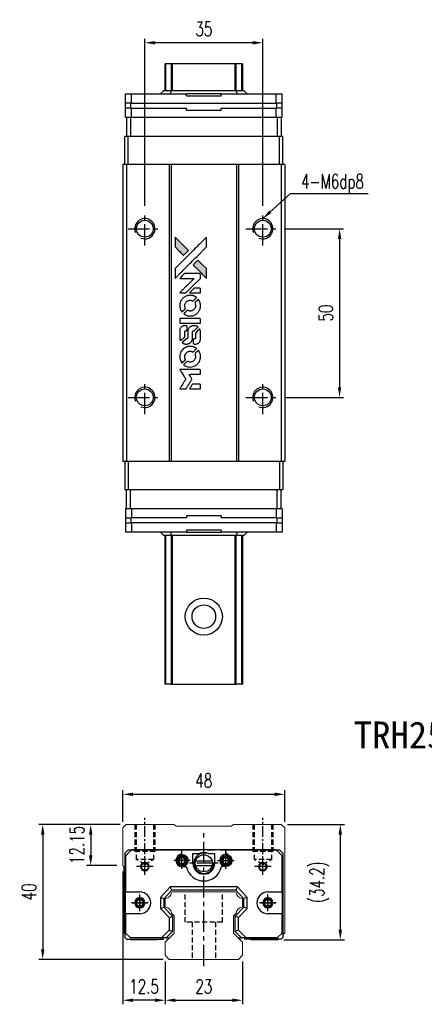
# Model space of a CAD drawing. Header units: millimetres. Extents: x 333 to 678, y 334 to 631.
# Tile 1 of 2: x 333 to 453, y 339 to 631. Entities that reach past the tile are written whole.
import ezdxf
from ezdxf.enums import TextEntityAlignment as Align

# ---------------------------------------------------------------- set-up
doc = ezdxf.new("R2010")
doc.units = ezdxf.units.MM
doc.header["$PDSIZE"] = -1
doc.linetypes.add('CENTER', pattern=[10.16, 6.35, -1.27, 1.27, -1.27])
doc.linetypes.add('DASHED', pattern=[0.75, 0.5, -0.25])
for name, color, linetype in [('2', 7, 'Continuous'), ('CHA', 7, 'Continuous'), ('CL', 1, 'CENTER'), ('DIM', 4, 'Continuous'), ('HID', 2, 'DASHED'), ('OUT', 3, 'Continuous'), ('中心線', 1, 'CENTER')]:
    doc.layers.add(name, color=color, linetype=linetype)
doc.styles.add('DIM-7', font='SIMPLEX.shx', dxfattribs={"width": 0.7, "bigfont": 'chineset.shx'})
doc.styles.add('T', font='kaiu.ttf')
doc.dimstyles.new('CNS', dxfattribs={"dimtxt": 3.5, "dimasz": 2.5, "dimexe": 1, "dimexo": 1.5, "dimgap": 0.09, "dimtad": 0, "dimdsep": 46, "dimtxsty": 'DIM-7', "dimcen": 0.09, "dimclrd": 1, "dimclre": 1, "dimclrt": 4, "dimadec": 0, "dimazin": 0, "dimtfac": 1, "dimtix": 1, "dimtmove": 2, "dimatfit": 3, "dimfxl": 1, "dimtvp": 0.971429, "dimtolj": 1, "dimarcsym": 0})

# ---------------------------------------------------------------- blocks, each defined once
blk = doc.blocks.new('*D19')
at = {"layer": 'DEFPOINTS', "color": 0}
for p in [(370.41, 624.31), (370.41, 574.17), (405.41, 574.17)]:
    blk.add_point(p, dxfattribs=at)
at = {"layer": 'DIM', "color": 7, "lineweight": -2}
for p, q in [((370.41, 575.97), (370.41, 625.51)), ((405.41, 575.97), (405.41, 625.51)), ((402.41, 624.31), (373.41, 624.31))]:
    blk.add_line(p, q, dxfattribs=at)
at = {"layer": 'DIM', "color": 7}
for points in [[(373.41, 624.81), (373.41, 623.81), (370.41, 624.31)], [(402.41, 624.81), (402.41, 623.81), (405.41, 624.31)]]:
    blk.add_solid(points, dxfattribs=at)
at = {"layer": 'DIM', "color": 7, "insert": (387.91, 628.39), "char_height": 4.2, "attachment_point": 5, "style": 'DIM-7'}
blk.add_mtext('\\A1;35', dxfattribs=at)
blk = doc.blocks.new('*D20')
at = {"layer": 'DEFPOINTS', "color": 0}
for p in [(411.91, 401.48), (363.91, 391.54), (411.91, 391.54)]:
    blk.add_point(p, dxfattribs=at)
at = {"layer": 'DIM', "color": 7, "lineweight": -2}
for p, q in [((363.91, 393.34), (363.91, 402.68)), ((366.91, 401.48), (408.91, 401.48)), ((411.91, 393.34), (411.91, 402.68))]:
    blk.add_line(p, q, dxfattribs=at)
at = {"layer": 'DIM', "color": 7}
for points in [[(366.91, 401.98), (366.91, 400.98), (363.91, 401.48)], [(408.91, 401.98), (408.91, 400.98), (411.91, 401.48)]]:
    blk.add_solid(points, dxfattribs=at)
at = {"layer": 'DIM', "color": 7, "insert": (387.91, 405.56), "char_height": 4.2, "attachment_point": 5, "style": 'DIM-7'}
blk.add_mtext('\\A1;48', dxfattribs=at)
blk = doc.blocks.new('*D21')
at = {"layer": 'DEFPOINTS', "color": 0}
for p in [(364.91, 392.54), (354.34, 380.39), (363.91, 380.39)]:
    blk.add_point(p, dxfattribs=at)
at = {"layer": 'DIM', "color": 7, "lineweight": -2}
for p, q in [((363.11, 392.54), (353.14, 392.54)), ((354.34, 389.54), (354.34, 383.39)), ((362.11, 380.39), (353.14, 380.39))]:
    blk.add_line(p, q, dxfattribs=at)
at = {"layer": 'DIM', "color": 7}
for points in [[(353.84, 389.54), (354.84, 389.54), (354.34, 392.54)], [(353.84, 383.39), (354.84, 383.39), (354.34, 380.39)]]:
    blk.add_solid(points, dxfattribs=at)
at = {"layer": 'DIM', "color": 7, "insert": (350.26, 386.47), "char_height": 4.2, "attachment_point": 5, "rotation": 90, "style": 'DIM-7'}
blk.add_mtext('\\A1;12.15', dxfattribs=at)
blk = doc.blocks.new('*D22')
at = {"layer": 'DEFPOINTS', "color": 0}
for p in [(364.91, 392.54), (340.1, 352.54), (377.62, 352.54)]:
    blk.add_point(p, dxfattribs=at)
at = {"layer": 'DIM', "color": 7, "lineweight": -2}
for p, q in [((363.11, 392.54), (338.9, 392.54)), ((340.1, 389.54), (340.1, 355.54)), ((375.82, 352.54), (338.9, 352.54))]:
    blk.add_line(p, q, dxfattribs=at)
at = {"layer": 'DIM', "color": 7}
for points in [[(339.6, 389.54), (340.6, 389.54), (340.1, 392.54)], [(339.6, 355.54), (340.6, 355.54), (340.1, 352.54)]]:
    blk.add_solid(points, dxfattribs=at)
at = {"layer": 'DIM', "color": 7, "insert": (336.02, 372.54), "char_height": 4.2, "attachment_point": 5, "rotation": 90, "style": 'DIM-7'}
blk.add_mtext('\\A1;40', dxfattribs=at)
blk = doc.blocks.new('*D23')
at = {"layer": 'DEFPOINTS', "color": 0}
for p in [(410.91, 392.54), (409.86, 358.34), (428.41, 358.34)]:
    blk.add_point(p, dxfattribs=at)
at = {"layer": 'DIM', "color": 7, "lineweight": -2}
for p, q in [((412.71, 392.54), (429.61, 392.54)), ((428.41, 389.54), (428.41, 361.34)), ((411.66, 358.34), (429.61, 358.34))]:
    blk.add_line(p, q, dxfattribs=at)
at = {"layer": 'DIM', "color": 7}
for points in [[(427.91, 389.54), (428.91, 389.54), (428.41, 392.54)], [(427.91, 361.34), (428.91, 361.34), (428.41, 358.34)]]:
    blk.add_solid(points, dxfattribs=at)
at = {"layer": 'DIM', "color": 7, "insert": (422.19, 375.44), "char_height": 4.2, "attachment_point": 5, "rotation": 90, "style": 'DIM-7'}
blk.add_mtext('\\A1;(34.2)', dxfattribs=at)
blk = doc.blocks.new('*D24')
at = {"layer": 'DEFPOINTS', "color": 0}
for p in [(376.41, 353.74), (399.41, 353.74), (399.41, 340.42)]:
    blk.add_point(p, dxfattribs=at)
at = {"layer": 'DIM', "color": 7, "lineweight": -2}
for p, q in [((376.41, 351.94), (376.41, 339.22)), ((399.41, 351.94), (399.41, 339.22)), ((379.41, 340.42), (396.41, 340.42))]:
    blk.add_line(p, q, dxfattribs=at)
at = {"layer": 'DIM', "color": 7}
for points in [[(379.41, 340.92), (379.41, 339.92), (376.41, 340.42)], [(396.41, 340.92), (396.41, 339.92), (399.41, 340.42)]]:
    blk.add_solid(points, dxfattribs=at)
at = {"layer": 'DIM', "color": 7, "insert": (387.91, 344.5), "char_height": 4.2, "attachment_point": 5, "style": 'DIM-7'}
blk.add_mtext('\\A1;23', dxfattribs=at)
blk = doc.blocks.new('*D25')
at = {"layer": 'DEFPOINTS', "color": 0}
for p in [(363.91, 380.39), (376.41, 353.74), (363.91, 340.42)]:
    blk.add_point(p, dxfattribs=at)
at = {"layer": 'DIM', "color": 7, "lineweight": -2}
for p, q in [((363.91, 378.59), (363.91, 339.22)), ((376.41, 351.94), (376.41, 339.22)), ((373.41, 340.42), (366.91, 340.42))]:
    blk.add_line(p, q, dxfattribs=at)
at = {"layer": 'DIM', "color": 7}
for points in [[(366.91, 340.92), (366.91, 339.92), (363.91, 340.42)], [(373.41, 340.92), (373.41, 339.92), (376.41, 340.42)]]:
    blk.add_solid(points, dxfattribs=at)
at = {"layer": 'DIM', "color": 7, "insert": (370.16, 344.5), "char_height": 4.2, "attachment_point": 5, "style": 'DIM-7'}
blk.add_mtext('\\A1;12.5', dxfattribs=at)
blk = doc.blocks.new('*D76')
at = {"layer": 'DEFPOINTS', "color": 0}
for p in [(410.41, 569.17), (410.41, 519.17), (428.19, 519.17)]:
    blk.add_point(p, dxfattribs=at)
at = {"layer": 'DIM', "color": 7, "lineweight": -2}
for p, q in [((412.21, 569.17), (429.39, 569.17)), ((428.19, 566.17), (428.19, 522.17)), ((412.21, 519.17), (429.39, 519.17))]:
    blk.add_line(p, q, dxfattribs=at)
at = {"layer": 'DIM', "color": 7}
for points in [[(427.69, 566.17), (428.69, 566.17), (428.19, 569.17)], [(427.69, 522.17), (428.69, 522.17), (428.19, 519.17)]]:
    blk.add_solid(points, dxfattribs=at)
at = {"layer": 'DIM', "color": 7, "insert": (424.11, 544.17), "char_height": 4.2, "attachment_point": 5, "rotation": 90, "style": 'DIM-7'}
blk.add_mtext('\\A1;50', dxfattribs=at)
blk = doc.blocks.new('MOSIONX logo(完整正式版)')
h = blk.add_hatch(color=22)
h.dxf.hatch_style = 1
h.paths.add_polyline_path([(379.36, 566.69), (379.36, 565.23), (379.36, 563.78), (380.62, 562.53, 0.000288), (381.1, 562.05, 0.000479), (381.51, 561.64, 0.000013), (381.88, 561.28, 0.197177), (381.89, 561.27, 0.197497), (381.9, 561.28, 0.00004), (382.11, 561.49, 0.000834), (382.34, 561.72, 0.000506), (382.62, 561.99), (383.34, 562.72), (381.35, 564.7)])
h.paths.add_polyline_path([(386.17, 559.88), (385.45, 559.16, 0.000476), (385.17, 558.88, 0.000789), (384.94, 558.64, 0.000035), (384.73, 558.43, 0.19758), (384.72, 558.43, 0.198396), (384.73, 558.42, 0.000019), (385.01, 558.13, 0.000582), (385.33, 557.82, 0.000351), (385.71, 557.44, 0.000108), (387.31, 555.85, 0.000692), (388.12, 555.04, 0.000077), (388.68, 554.49, 0.197527), (388.7, 554.48, 0.410181), (388.71, 554.49, 0.000493), (388.71, 554.79, 0.002424), (388.71, 555.2, 0.000529), (388.71, 555.91), (388.71, 557.33), (387.44, 558.61)])
at = {"color": 22}
for points in [[(380.62, 562.53, 0.000288), (381.1, 562.05, 0.000479), (381.51, 561.64, 0.000013), (381.88, 561.28, 0.197177), (381.89, 561.27, 0.197497), (381.9, 561.28, 0.00004), (382.11, 561.49, 0.000836), (382.34, 561.72, 0.000505), (382.62, 561.99), (383.34, 562.72), (381.35, 564.7), (379.36, 566.69), (379.36, 565.23), (379.36, 563.78)], [(381.11, 556.19, -0.000056), (381.98, 557.06, -0.000021), (383.2, 558.28, -0.000021), (384.54, 559.61, -0.000025), (385.79, 560.86), (388.71, 563.78), (388.71, 565.23), (388.71, 566.67), (386.74, 564.72, 0.000274), (385.8, 563.78, 0.000123), (384.56, 562.55, 0.000121), (383.25, 561.24, 0.000165), (382.07, 560.06), (379.36, 557.36), (379.36, 555.9), (379.36, 554.44)], [(385.71, 557.44, 0.000108), (387.31, 555.85, 0.000692), (388.12, 555.04, 0.000077), (388.68, 554.49, 0.197527), (388.7, 554.48, 0.410182), (388.71, 554.49, 0.000493), (388.71, 554.79, 0.002424), (388.71, 555.2, 0.000529), (388.71, 555.91), (388.71, 557.33), (387.44, 558.61), (386.17, 559.88), (385.45, 559.16, 0.000476), (385.17, 558.88, 0.000789), (384.94, 558.64, 0.000035), (384.73, 558.43, 0.19758), (384.72, 558.43, 0.198396), (384.73, 558.42, 0.000019), (385.01, 558.13, 0.000582), (385.33, 557.82, 0.000351)], [(381.68, 550.14), (382.61, 550.14), (384.76, 552.3), (386.91, 554.46), (386.91, 555.06, 0.0008), (386.91, 555.44, 0.010795), (386.9, 555.59, 0.030495), (386.89, 555.66, 0.080372), (386.87, 555.72, 0.03816), (386.84, 555.77, 0.041799), (386.8, 555.81, 0.042486), (386.76, 555.85, 0.042078), (386.7, 555.88, 0.099276), (386.63, 555.89, 0.003302), (386.33, 555.9, 0.002586), (385.81, 555.9, 0.000204), (384.42, 555.9), (382.18, 555.89), (381.47, 555.18), (380.75, 554.46), (382.9, 554.45), (385.04, 554.44), (382.92, 552.33, 0.000253), (382.11, 551.52, 0.000412), (381.42, 550.83, 0.000041), (380.8, 550.21, 0.041338), (380.77, 550.18), (380.74, 550.14)], [(380.79, 546.03, 0.023681), (380.83, 545.77, 0.022402), (380.89, 545.52, 0.021929), (380.98, 545.26, 0.020503), (381.09, 545.01, 0.013745), (381.17, 544.87, 0.009767), (381.26, 544.71, 0.009658), (381.35, 544.57, 0.027804), (381.42, 544.48), (381.45, 544.45), (381.9, 544.9, 0.002053), (382.12, 545.11, 0.006738), (382.26, 545.26, 0.007826), (382.35, 545.36, 0.063909), (382.38, 545.42, 0.061532), (382.41, 545.5, 0.068674), (382.42, 545.58, 0.052072), (382.4, 545.68, 0.019648), (382.36, 545.81, -0.018366), (382.31, 545.97, -0.0288), (382.28, 546.11, -0.029061), (382.27, 546.26, -0.019155), (382.27, 546.42, -0.053809), (382.32, 546.79, -0.058833), (382.45, 547.11, -0.058566), (382.65, 547.41, -0.052525), (382.92, 547.65, -0.044733), (383.15, 547.8, -0.040573), (383.41, 547.9, -0.041123), (383.68, 547.96, -0.04951), (383.94, 547.97, -0.017369), (384.06, 547.95, -0.024255), (384.16, 547.93, -0.023787), (384.27, 547.9, -0.015798), (384.39, 547.86, 0.010631), (384.46, 547.83, 0.033653), (384.51, 547.81, 0.037806), (384.56, 547.81, 0.016307), (384.63, 547.81, 0.068179), (384.76, 547.82, 0.095747), (384.86, 547.88, 0.033418), (385, 548, 0.002133), (385.38, 548.39, 0.001452), (385.6, 548.61, 0.012393), (385.69, 548.71, 0.020479), (385.74, 548.77, 0.344362), (385.74, 548.79, 0.074287), (385.68, 548.84, 0.005454), (385.52, 548.95, 0.008391), (385.34, 549.05, 0.017097), (385.2, 549.13, 0.027375), (384.91, 549.25, 0.02835), (384.61, 549.34, 0.027723), (384.3, 549.4, 0.023913), (383.96, 549.43, 0.027047), (383.56, 549.41, 0.031685), (383.19, 549.36, 0.032425), (382.83, 549.26, 0.031013), (382.48, 549.11, 0.037914), (382.07, 548.87, 0.040153), (381.7, 548.57, 0.039834), (381.39, 548.21, 0.036173), (381.13, 547.8, 0.040752), (380.95, 547.39, 0.035885), (380.83, 546.95, 0.035491), (380.78, 546.48, 0.037615)], [(385.29, 550.14), (386.91, 550.14), (386.91, 550.75), (386.9, 551.36), (386.86, 551.43, 0.03146), (386.84, 551.46, 0.026444), (386.81, 551.49, 0.026444), (386.78, 551.52, 0.031457), (386.75, 551.54), (386.68, 551.58), (385.87, 551.59), (385.07, 551.59), (384.37, 550.88, 0.000745), (384.1, 550.6, 0.001228), (383.87, 550.37, 0.000087), (383.67, 550.16, 0.195134), (383.66, 550.16, 0.412117), (383.67, 550.15, 0.000048), (384.14, 550.15, 0.00109), (384.67, 550.15, 0.000653)], [(382.04, 543.87, 0.018008), (382.18, 543.79, 0.009842), (382.34, 543.69, 0.009807), (382.52, 543.6, 0.015716), (382.67, 543.53, 0.048467), (383.22, 543.36, 0.045841), (383.8, 543.29, 0.046006), (384.38, 543.33, 0.049638), (384.93, 543.47, 0.064819), (385.65, 543.85, 0.06695), (386.23, 544.4, 0.066691), (386.66, 545.08, 0.063505), (386.89, 545.86, 0.03135), (386.91, 546.06, 0.010439), (386.92, 546.36, 0.010391), (386.91, 546.65, 0.032408), (386.89, 546.85, 0.015696), (386.84, 547.08, 0.018095), (386.78, 547.3, 0.018551), (386.71, 547.5, 0.018352), (386.62, 547.71, 0.015568), (386.55, 547.84, 0.009832), (386.46, 547.99, 0.009795), (386.37, 548.13, 0.023727), (386.29, 548.23), (386.26, 548.27), (385.81, 547.83, 0.001528), (385.56, 547.58, 0.010022), (385.44, 547.45, 0.019586), (385.37, 547.37, 0.061865), (385.33, 547.31, 0.055054), (385.3, 547.21, 0.061607), (385.29, 547.12, 0.048725), (385.31, 547.01, 0.020221), (385.35, 546.86, -0.017722), (385.4, 546.7, -0.02685), (385.42, 546.57, -0.02759), (385.44, 546.43, -0.020233), (385.43, 546.27, -0.04793), (385.39, 545.98, -0.048386), (385.29, 545.7, -0.047866), (385.14, 545.44, -0.044964), (384.94, 545.21, -0.04333), (384.7, 545.01, -0.050921), (384.44, 544.87, -0.051473), (384.16, 544.79, -0.0459), (383.87, 544.77, -0.019014), (383.72, 544.77, -0.024114), (383.59, 544.79, -0.025081), (383.46, 544.82, -0.023892), (383.34, 544.86, 0.008624), (383.24, 544.89, 0.026486), (383.17, 544.91, 0.035074), (383.11, 544.92, 0.02756), (383.05, 544.92, 0.087163), (382.94, 544.9, 0.073291), (382.85, 544.85, 0.028074), (382.71, 544.73, 0.002594), (382.39, 544.41), (381.93, 543.95)], [(383.84, 541.14), (386.9, 541.14), (386.9, 541.74), (386.9, 542.34), (386.87, 542.41, 0.071429), (386.83, 542.47, 0.054799), (386.77, 542.52, 0.053585), (386.69, 542.56, 0.060698), (386.62, 542.58, 0.033975), (386.49, 542.59, 0.000112), (384.93, 542.59, 0.000726), (383.41, 542.59, 0.001084), (382.07, 542.58), (380.77, 542.57), (380.77, 541.85), (380.77, 541.13)], [(380.78, 536.65, 0.018538), (380.8, 536.55, 0.010695), (380.82, 536.44, 0.01068), (380.84, 536.33, 0.017678), (380.87, 536.24, 0.013849), (380.91, 536.14, 0.011814), (380.95, 536.03, 0.004513), (381, 535.93, 0.290035), (381.01, 535.92, 0.196418), (381.02, 535.93, 0.000124), (381.2, 536.1, 0.001477), (381.4, 536.3, 0.000898), (381.64, 536.54), (382.25, 537.15), (382.25, 537.91, -0.001471), (382.26, 538.49, -0.028714), (382.27, 538.67, -0.097073), (382.3, 538.77, -0.084199), (382.37, 538.86, -0.042698), (382.43, 538.9, -0.053912), (382.48, 538.92, -0.051004), (382.55, 538.94, -0.032967), (382.62, 538.94, 0.00807), (382.66, 538.94, 0.003023), (382.72, 538.95, 0.002994), (382.78, 538.95, 0.003629), (382.83, 538.95), (382.96, 538.96), (382.96, 539.55, 0.001618), (382.96, 539.83, 0.005206), (382.96, 540.01, 0.00535), (382.95, 540.14, 0.060675), (382.95, 540.19, 0.048484), (382.93, 540.22, 0.02389), (382.92, 540.25, 0.022812), (382.89, 540.29, 0.02462), (382.86, 540.32, 0.061781), (382.79, 540.38, 0.080179), (382.71, 540.41, 0.048561), (382.6, 540.43, 0.010021), (382.39, 540.43, 0.016602), (382.12, 540.42, 0.031409), (381.9, 540.39, 0.036474), (381.71, 540.34, 0.03439), (381.53, 540.26, 0.065928), (381.24, 540.06, 0.069066), (381.01, 539.79, 0.065697), (380.86, 539.46, 0.051559), (380.79, 539.08, 0.020904), (380.78, 538.87, 0.000451), (380.78, 537.86, 0.000419), (380.78, 536.84, 0.022759)], [(381.58, 535.31, 0.023289), (381.72, 535.21, 0.026845), (381.87, 535.14, 0.026047), (382.03, 535.08, 0.019751), (382.21, 535.03, 0.013249), (382.31, 535.01, 0.025169), (382.39, 534.99, 0.016532), (382.5, 534.99, 0.002937), (382.69, 534.99, 0.003317), (382.86, 534.99, 0.011808), (382.97, 534.99, 0.01777), (383.06, 535, 0.021476), (383.14, 535.01, 0.04325), (383.46, 535.12, 0.045753), (383.76, 535.27, 0.04649), (384.02, 535.47, 0.047672), (384.23, 535.72, 0.025315), (384.3, 535.83, 0.015208), (384.37, 535.96, 0.01512), (384.43, 536.1, 0.022488), (384.48, 536.22, 0.027857), (384.53, 536.41, 0.034138), (384.55, 536.6, 0.014286), (384.56, 536.88, 0.00124), (384.57, 537.6, -0.00103), (384.57, 538.04, -0.002552), (384.57, 538.36, -0.001594), (384.57, 538.61, -0.047676), (384.58, 538.67, -0.085307), (384.62, 538.78, -0.097789), (384.7, 538.86, -0.085947), (384.81, 538.91, -0.051339), (384.95, 538.94, 0.014634), (385, 538.94, 0.015028), (385.05, 538.95, 0.014927), (385.09, 538.96, 0.059415), (385.11, 538.97, 0.070595), (385.16, 539.01, 0.00028), (385.68, 539.52, 0.000111), (386.2, 540.04, 0.200239), (386.21, 540.06, 0.268906), (386.2, 540.07, 0.001866), (386.08, 540.15, 0.007532), (385.95, 540.21, 0.017818), (385.86, 540.26, 0.013256), (385.76, 540.3, 0.011636), (385.65, 540.34, 0.011528), (385.53, 540.37, 0.012303), (385.42, 540.4, 0.0423), (385.25, 540.42, 0.013657), (384.99, 540.43, 0.013857), (384.73, 540.42, 0.037428), (384.54, 540.39, 0.014927), (384.42, 540.36, 0.0122), (384.29, 540.32, 0.012518), (384.17, 540.28, 0.023062), (384.07, 540.23, 0.065961), (383.73, 540, 0.06055), (383.44, 539.68, 0.059676), (383.24, 539.29, 0.060497), (383.14, 538.87, 0.025683), (383.13, 538.78, 0.001528), (383.12, 538.51, 0.002124), (383.12, 538.17, 0.001173), (383.12, 537.75, -0.000809), (383.12, 537.01, -0.017164), (383.11, 536.79, -0.063931), (383.09, 536.68, -0.108429), (383.04, 536.59, -0.052941), (382.98, 536.54, -0.063675), (382.92, 536.51, -0.050562), (382.84, 536.49, -0.020337), (382.73, 536.48, 0.009897), (382.67, 536.48, 0.016482), (382.61, 536.47, 0.019019), (382.57, 536.46, 0.06043), (382.54, 536.45, 0.076267), (382.48, 536.4, 0.00054), (382, 535.92, 0.000307), (381.51, 535.43, 0.142594), (381.49, 535.39, 0.232419), (381.5, 535.38, 0.022995), (381.52, 535.36, 0.024627), (381.54, 535.33, 0.015407)], [(384.75, 535.22, 0.065483), (384.79, 535.15, 0.053271), (384.84, 535.09, 0.052018), (384.91, 535.04, 0.0556), (384.98, 535, 0.036839), (385.03, 534.99, 0.026922), (385.09, 534.98, 0.016905), (385.17, 534.98, 0.004317), (385.3, 534.97, 0.016369), (385.56, 534.98, 0.029936), (385.77, 535.01, 0.03418), (385.96, 535.06, 0.031327), (386.15, 535.14, 0.046935), (386.38, 535.28, 0.054053), (386.56, 535.45, 0.053701), (386.71, 535.66, 0.045364), (386.82, 535.91, 0.032479), (386.87, 536.12, 0.03386), (386.9, 536.35, 0.013578), (386.91, 536.7, 0.001155), (386.91, 537.59, 0.000413), (386.9, 538.36, 0.005008), (386.9, 538.66, 0.013199), (386.89, 538.82, 0.033956), (386.87, 538.94, 0.013909), (386.84, 539.07, 0.010864), (386.8, 539.2, 0.010938), (386.76, 539.32, 0.028702), (386.72, 539.41), (386.69, 539.47), (386.06, 538.85), (385.44, 538.24), (385.44, 537.51, -0.001504), (385.44, 537.2, -0.00328), (385.43, 536.97, -0.001901), (385.43, 536.78, -0.061333), (385.42, 536.74, -0.063621), (385.4, 536.67, -0.048633), (385.35, 536.61, -0.046769), (385.3, 536.56, -0.047961), (385.23, 536.52, -0.02678), (385.18, 536.49, -0.050957), (385.13, 536.48, -0.029398), (385.07, 536.48, -0.00401), (384.94, 536.47), (384.72, 536.46), (384.72, 535.88, 0.001061), (384.72, 535.54, 0.009147), (384.73, 535.38, 0.020721), (384.74, 535.29, 0.051619)], [(380.79, 530.91, 0.024131), (380.83, 530.65, 0.022344), (380.9, 530.38, 0.021883), (380.99, 530.12, 0.020884), (381.1, 529.86, 0.010669), (381.18, 529.71, 0.010389), (381.27, 529.57, 0.010913), (381.35, 529.44, 0.022227), (381.42, 529.34), (381.45, 529.31), (381.9, 529.77, 0.002452), (382.08, 529.96, 0.003628), (382.23, 530.12, 0.001662), (382.36, 530.26, 0.070159), (382.39, 530.29, 0.047671), (382.4, 530.31, 0.018624), (382.41, 530.35, 0.017921), (382.41, 530.4, 0.018804), (382.42, 530.44, 0.018255), (382.42, 530.5, 0.041312), (382.41, 530.54, 0.037164), (382.4, 530.59, 0.012342), (382.38, 530.65, -0.015101), (382.32, 530.81, -0.035998), (382.29, 530.92, -0.033244), (382.28, 531.05, -0.011249), (382.27, 531.24, -0.004059), (382.27, 531.39, -0.019693), (382.28, 531.48, -0.027943), (382.29, 531.55, -0.014411), (382.31, 531.64, -0.033089), (382.38, 531.84, -0.033887), (382.48, 532.04, -0.034021), (382.6, 532.22, -0.033942), (382.75, 532.38, -0.02816), (382.91, 532.52, -0.035032), (383.08, 532.64, -0.035269), (383.27, 532.72, -0.029196), (383.48, 532.79, -0.037862), (383.71, 532.84, -0.043657), (383.94, 532.84, -0.043064), (384.17, 532.8, -0.035184), (384.41, 532.73, 0.033699), (384.52, 532.69, 0.052815), (384.62, 532.68, 0.059167), (384.72, 532.68, 0.058972), (384.81, 532.71, 0.059208), (384.87, 532.76, 0.021125), (384.96, 532.83, 0.008691), (385.11, 532.97, 0.000851), (385.45, 533.32, 0.001873), (385.62, 533.49, 0.013884), (385.7, 533.58, 0.022355), (385.74, 533.63, 0.341453), (385.74, 533.66, 0.073011), (385.69, 533.7, 0.004587), (385.53, 533.81, 0.00748), (385.36, 533.91, 0.016837), (385.23, 533.98, 0.028606), (384.91, 534.12, 0.031352), (384.58, 534.22, 0.031004), (384.25, 534.28, 0.0268), (383.89, 534.3, 0.026698), (383.51, 534.28, 0.03002), (383.14, 534.22, 0.030357), (382.8, 534.12, 0.028554), (382.46, 533.97, 0.062944), (381.82, 533.55, 0.062206), (381.31, 532.98, 0.062448), (380.96, 532.31, 0.064355), (380.79, 531.58, 0.017377), (380.78, 531.43, 0.008369), (380.78, 531.24, 0.008367), (380.78, 531.06, 0.01757)], [(382.04, 528.75, 0.064158), (382.75, 528.37, 0.06356), (383.53, 528.18, 0.064004), (384.34, 528.2, 0.066747), (385.1, 528.42, 0.04321), (385.57, 528.68, 0.044737), (385.99, 529.01, 0.044901), (386.34, 529.41, 0.044184), (386.62, 529.88, 0.026293), (386.77, 530.23, 0.033344), (386.86, 530.57, 0.033227), (386.91, 530.91, 0.025815), (386.92, 531.3, 0.023119), (386.9, 531.66, 0.031044), (386.84, 531.99, 0.031337), (386.74, 532.31, 0.024258), (386.59, 532.64, 0.015622), (386.53, 532.75, 0.008495), (386.45, 532.89, 0.008415), (386.36, 533.02, 0.020814), (386.29, 533.11), (386.26, 533.15), (385.81, 532.71, 0.002843), (385.48, 532.38, 0.033917), (385.36, 532.25, 0.087906), (385.31, 532.14, 0.073302), (385.3, 532.02, 0.022047), (385.3, 531.97, 0.026465), (385.31, 531.91, 0.022233), (385.32, 531.85, 0.009985), (385.34, 531.77, -0.039011), (385.42, 531.49, -0.044398), (385.44, 531.21, -0.045096), (385.41, 530.93, -0.04265), (385.33, 530.66, -0.071154), (385.12, 530.28, -0.068827), (384.81, 529.96, -0.068713), (384.43, 529.75, -0.070507), (384, 529.65, -0.028605), (383.82, 529.64, -0.031418), (383.64, 529.65, -0.031044), (383.46, 529.69, -0.02668), (383.29, 529.75, 0.038913), (383.18, 529.78, 0.043732), (383.07, 529.8, 0.047754), (382.98, 529.79, 0.075756), (382.9, 529.77, 0.07294), (382.86, 529.74, 0.003456), (382.74, 529.63, 0.005023), (382.58, 529.48, 0.002422), (382.39, 529.29, 0.000819), (382.21, 529.12, 0.001349), (382.07, 528.97, 0.0001), (381.94, 528.84, 0.205335), (381.93, 528.83, 0.219821), (381.94, 528.83, 0.002494), (381.96, 528.8, 0.007089), (382, 528.78, 0.004494)], [(381.69, 521.68), (382.62, 521.68), (382.77, 521.93, -0.000297), (382.87, 522.09, -0.000037), (383.07, 522.42, -0.000043), (383.32, 522.83, -0.000036), (383.58, 523.26, 0.000044), (383.84, 523.68, 0.000063), (384.07, 524.05, 0.000035), (384.26, 524.37, 0.0009), (384.32, 524.45), (384.39, 524.58), (384.29, 524.74, 0.001175), (384.23, 524.83, 0.000208), (384.12, 525.01, 0.000225), (384, 525.21, 0.000203), (383.86, 525.43, -0.000711), (383.74, 525.63, -0.001119), (383.63, 525.8, -0.000263), (383.54, 525.96, -0.04589), (383.53, 525.97, -0.519312), (383.54, 525.99, -0.001914), (383.79, 525.99, -0.003124), (384.2, 526, -0.000285), (385.22, 526), (386.91, 526), (386.91, 526.59, 0.001727), (386.91, 527.01, 0.025279), (386.9, 527.16, 0.073886), (386.88, 527.25, 0.07426), (386.83, 527.33, 0.03264), (386.81, 527.35, 0.01784), (386.79, 527.37, 0.017712), (386.76, 527.39, 0.026854), (386.73, 527.4), (386.68, 527.43), (383.72, 527.44), (380.76, 527.44), (380.78, 527.41, -0.004595), (380.79, 527.39, -0.00016), (380.85, 527.3, -0.000298), (380.91, 527.19, -0.000208), (380.99, 527.07, 0.000986), (381.21, 526.72, 0.00025), (381.57, 526.15, 0.000268), (381.95, 525.54, 0.000436), (382.27, 525.02, -0.002932), (382.38, 524.85, -0.004718), (382.47, 524.7, -0.001113), (382.54, 524.57, -0.227179), (382.54, 524.56, -0.045982), (382.54, 524.54, -0.000145), (382.43, 524.37, -0.000825), (382.31, 524.18, -0.000517), (382.17, 523.95, 0.000056), (381.68, 523.17, 0.000289), (381.41, 522.73, 0.000481), (381.21, 522.41, 0.000418), (381.01, 522.07), (380.76, 521.68)], [(385.28, 521.68), (386.91, 521.68), (386.91, 522.27, 0.000842), (386.91, 522.65, 0.010591), (386.91, 522.79, 0.028995), (386.9, 522.87, 0.069543), (386.88, 522.93, 0.051063), (386.85, 522.98, 0.039932), (386.81, 523.03, 0.039414), (386.75, 523.07, 0.045845), (386.7, 523.11, 0.094811), (386.64, 523.12, 0.007124), (386.48, 523.12, 0.004713), (386.21, 523.13, 0.000534), (385.59, 523.13), (384.53, 523.13), (384.44, 522.98, 0.000828), (384.17, 522.54, 0.000879), (383.91, 522.11, 0.000048), (383.65, 521.7, 0.137596), (383.65, 521.68, 0.413028), (383.65, 521.68, 0.000016), (384.13, 521.68, 0.000623), (384.66, 521.68, 0.000374)]]:
    blk.add_lwpolyline(points, format="xyb", close=True, dxfattribs=at)

msp = doc.modelspace()

# ---------------------------------------------------------------- linework, layer by layer
at = {"color": 7, "linetype": 'Continuous', "lineweight": 25}
for p, q in [((376.407, 610.125), (376.407, 618.04)), ((376.651, 610.125), (376.651, 618.04)), ((378.584, 618.04), (378.287, 618.04)), ((378.287, 610.125), (378.287, 618.04)), ((397.231, 618.04), (378.584, 618.04)), ((378.584, 610.125), (378.584, 618.04)), ((397.527, 618.04), (397.231, 618.04)), ((397.231, 610.125), (397.231, 618.04)), ((397.527, 610.125), (397.527, 618.04)), ((399.164, 610.125), (399.164, 618.04)), ((399.407, 618.04), (399.407, 610.125)), ((364.684, 606.425), (364.684, 609.125)), ((364.684, 609.125), (366.466, 609.125)), ((366.466, 606.425), (366.466, 609.125)), ((366.466, 609.125), (382.787, 609.125)), ((375.058, 609.125), (376.058, 610.125)), ((376.058, 610.125), (378.394, 610.125)), ((377.959, 609.125), (378.394, 610.125)), ((378.394, 610.125), (397.423, 610.125)), ((382.787, 608.525), (382.787, 609.125)), ((393.03, 609.125), (382.787, 609.125)), ((382.787, 608.525), (393.03, 608.525)), ((393.03, 608.525), (393.03, 609.125)), ((393.03, 609.125), (409.351, 609.125)), ((397.858, 609.125), (397.423, 610.125)), ((397.423, 610.125), (399.759, 610.125)), ((400.759, 609.125), (399.759, 610.125)), ((409.351, 606.425), (409.351, 609.125)), ((409.351, 609.125), (411.134, 609.125)), ((411.134, 606.425), (411.134, 609.125)), ((364.684, 606.425), (364.855, 606.425)), ((364.684, 602.225), (364.684, 604.925)), ((364.684, 604.925), (364.855, 604.925)), ((364.709, 604.925), (364.709, 606.425)), ((366.209, 606.425), (364.709, 606.425)), ((366.209, 604.925), (364.709, 604.925)), ((366.209, 604.925), (366.209, 606.425)), ((366.215, 606.425), (366.209, 606.425)), ((366.215, 604.925), (366.209, 604.925)), ((366.215, 606.425), (366.466, 606.425)), ((366.215, 604.925), (366.466, 604.925)), ((366.466, 606.425), (409.351, 606.425)), ((366.466, 602.225), (366.466, 604.925)), ((366.466, 604.925), (382.787, 604.925)), ((382.787, 604.325), (382.787, 604.925)), ((382.787, 604.325), (393.03, 604.325)), ((393.03, 604.325), (393.03, 604.925)), ((393.03, 604.925), (409.351, 604.925)), ((409.351, 606.425), (409.602, 606.425)), ((409.351, 602.225), (409.351, 604.925)), ((409.351, 604.925), (409.602, 604.925)), ((409.609, 606.425), (409.602, 606.425)), ((409.609, 604.925), (409.602, 604.925)), ((409.609, 604.925), (409.609, 606.425)), ((411.109, 606.425), (409.609, 606.425)), ((411.109, 604.925), (409.609, 604.925)), ((410.962, 606.425), (411.134, 606.425)), ((410.962, 604.925), (411.134, 604.925)), ((411.109, 604.925), (411.109, 606.425)), ((411.134, 602.225), (411.134, 604.925)), ((364.684, 602.225), (364.959, 602.225)), ((364.959, 602.225), (364.959, 596.475)), ((364.959, 602.225), (366.159, 602.225)), ((366.159, 602.225), (366.159, 596.475)), ((366.159, 602.225), (366.165, 602.225)), ((366.165, 602.225), (366.466, 602.225)), ((366.466, 602.225), (409.351, 602.225)), ((409.351, 602.225), (409.653, 602.225)), ((409.653, 602.225), (409.659, 602.225)), ((409.659, 602.225), (409.659, 596.475)), ((409.659, 602.225), (410.859, 602.225)), ((410.859, 602.225), (411.134, 602.225)), ((410.859, 602.225), (410.859, 596.475)), ((364.447, 588.175), (364.447, 596.475)), ((365.447, 596.475), (364.447, 596.475)), ((365.447, 588.175), (365.447, 596.475)), ((410.347, 596.475), (365.447, 596.475)), ((410.347, 588.175), (410.347, 596.475)), ((411.347, 596.475), (410.347, 596.475)), ((411.347, 588.175), (411.347, 596.475)), ((363.907, 588.175), (363.907, 500.175)), ((364.957, 588.175), (363.907, 588.175)), ((363.907, 588.175), (363.907, 500.175)), ((363.907, 588.175), (363.907, 588.175)), ((364.957, 588.175), (364.957, 500.175)), ((377.657, 588.175), (364.957, 588.175)), ((377.657, 588.175), (377.657, 500.175)), ((378.207, 588.175), (377.657, 588.175)), ((378.207, 588.175), (378.207, 500.175)), ((397.607, 588.175), (378.207, 588.175)), ((397.607, 588.175), (397.607, 500.175)), ((398.157, 588.175), (397.607, 588.175)), ((398.157, 588.175), (398.157, 500.175)), ((410.857, 588.175), (398.157, 588.175)), ((410.857, 588.175), (410.857, 500.175)), ((411.907, 588.175), (410.857, 588.175)), ((411.907, 588.175), (411.907, 500.175)), ((364.957, 500.175), (363.907, 500.175)), ((363.907, 500.175), (363.907, 500.175)), ((364.467, 500.175), (364.467, 491.875)), ((377.657, 500.175), (364.957, 500.175)), ((365.467, 500.175), (365.467, 491.875)), ((378.207, 500.175), (377.657, 500.175)), ((397.607, 500.175), (378.207, 500.175)), ((398.157, 500.175), (397.607, 500.175)), ((410.857, 500.175), (398.157, 500.175)), ((410.367, 500.175), (410.367, 491.875)), ((411.907, 500.175), (410.857, 500.175)), ((411.367, 500.175), (411.367, 491.875)), ((364.467, 491.875), (365.467, 491.875)), ((364.956, 486.125), (364.956, 491.875)), ((365.467, 491.875), (410.367, 491.875)), ((366.156, 486.125), (366.156, 491.875)), ((409.656, 486.125), (409.656, 491.875)), ((410.367, 491.875), (411.367, 491.875)), ((410.856, 486.125), (410.856, 491.875)), ((364.681, 486.125), (364.681, 483.425)), ((364.956, 486.125), (364.681, 486.125)), ((366.156, 486.125), (364.956, 486.125)), ((366.162, 486.125), (366.156, 486.125)), ((366.463, 486.125), (366.162, 486.125)), ((366.463, 486.125), (366.463, 483.425)), ((409.348, 486.125), (366.463, 486.125)), ((409.348, 486.125), (409.348, 483.425)), ((409.65, 486.125), (409.348, 486.125)), ((409.656, 486.125), (409.65, 486.125)), ((410.856, 486.125), (409.656, 486.125)), ((411.131, 486.125), (410.856, 486.125)), ((411.131, 486.125), (411.131, 483.425)), ((364.852, 483.425), (364.681, 483.425)), ((364.681, 481.925), (364.681, 479.225)), ((364.852, 481.925), (364.681, 481.925)), ((364.706, 483.425), (364.706, 481.925)), ((364.706, 483.425), (366.206, 483.425)), ((364.706, 481.925), (366.206, 481.925)), ((366.206, 483.425), (366.206, 481.925)), ((366.206, 483.425), (366.212, 483.425)), ((366.206, 481.925), (366.212, 481.925)), ((366.463, 483.425), (366.212, 483.425)), ((366.463, 481.925), (366.212, 481.925)), ((382.785, 483.425), (366.463, 483.425)), ((366.463, 481.925), (366.463, 479.225)), ((409.348, 481.925), (366.463, 481.925)), ((382.785, 484.025), (382.785, 483.425)), ((393.027, 484.025), (382.785, 484.025)), ((393.027, 484.025), (393.027, 483.425)), ((409.348, 483.425), (393.027, 483.425)), ((409.6, 483.425), (409.348, 483.425)), ((409.348, 481.925), (409.348, 479.225)), ((409.6, 481.925), (409.348, 481.925)), ((409.6, 483.425), (409.606, 483.425)), ((409.6, 481.925), (409.606, 481.925)), ((409.606, 483.425), (409.606, 481.925)), ((409.606, 483.425), (411.106, 483.425)), ((409.606, 481.925), (411.106, 481.925)), ((411.131, 483.425), (410.959, 483.425)), ((411.131, 481.925), (410.959, 481.925)), ((411.106, 483.425), (411.106, 481.925)), ((411.131, 481.925), (411.131, 479.225)), ((366.463, 479.225), (364.681, 479.225)), ((382.785, 479.225), (366.463, 479.225)), ((375.056, 479.225), (376.056, 478.225)), ((377.956, 479.225), (378.391, 478.225)), ((382.785, 479.825), (382.785, 479.225)), ((393.027, 479.825), (382.785, 479.825)), ((382.785, 479.225), (393.027, 479.225)), ((393.027, 479.825), (393.027, 479.225)), ((409.348, 479.225), (393.027, 479.225)), ((397.856, 479.225), (397.421, 478.225)), ((400.756, 479.225), (399.756, 478.225)), ((411.131, 479.225), (409.348, 479.225)), ((378.391, 478.225), (376.056, 478.225)), ((376.407, 434.175), (376.407, 478.225)), ((376.651, 434.175), (376.651, 478.225)), ((378.287, 434.175), (378.287, 478.225)), ((397.421, 478.225), (378.391, 478.225)), ((378.584, 434.175), (378.584, 478.225)), ((397.231, 434.175), (397.231, 478.225)), ((399.756, 478.225), (397.421, 478.225)), ((397.527, 434.175), (397.527, 478.225)), ((399.164, 434.175), (399.164, 478.225)), ((399.407, 478.225), (399.407, 434.175)), ((378.287, 434.175), (378.584, 434.175)), ((378.584, 434.175), (397.231, 434.175)), ((397.231, 434.175), (397.527, 434.175))]:
    msp.add_line(p, q, dxfattribs=at)
for centre, radius in [((370.407, 569.175), 2.5), ((405.407, 569.175), 2.5), ((370.407, 519.175), 2.5), ((405.407, 519.175), 2.5), ((387.907, 454.175), 5.5), ((387.907, 454.175), 3.5)]:
    msp.add_circle(centre, radius, dxfattribs=at)
for centre in [(370.407, 569.175), (405.407, 569.175), (370.407, 519.175), (405.407, 519.175)]:
    msp.add_arc(centre, 3, 247.5, 202.5)
for points, knots in [([(376.651, 618.04), (376.59, 618.04), (376.525, 618.04), (376.434, 618.04), (376.409, 618.04), (376.407, 618.04)], [0, 0, 0, 0, 0.5, 0.5, 1, 1, 1, 1]), ([(378.287, 618.04), (378.265, 618.04), (378.225, 618.04), (378.089, 618.04), (377.992, 618.04), (377.725, 618.04), (377.555, 618.04), (377.145, 618.04), (376.905, 618.04), (376.651, 618.04)], [0, 0, 0, 0, 0.25, 0.25, 0.5, 0.5, 0.75, 0.75, 1, 1, 1, 1]), ([(399.164, 618.04), (398.909, 618.04), (398.67, 618.04), (398.26, 618.04), (398.089, 618.04), (397.823, 618.04), (397.726, 618.04), (397.589, 618.04), (397.549, 618.04), (397.527, 618.04)], [0, 0, 0, 0, 0.25, 0.25, 0.5, 0.5, 0.75, 0.75, 1, 1, 1, 1]), ([(399.407, 618.04), (399.405, 618.04), (399.381, 618.04), (399.29, 618.04), (399.225, 618.04), (399.164, 618.04)], [0, 0, 0, 0, 0.5, 0.5, 1, 1, 1, 1]), ([(376.651, 434.175), (376.59, 434.175), (376.525, 434.175), (376.434, 434.175), (376.409, 434.175), (376.407, 434.175)], [0, 0, 0, 0, 0.5, 0.5, 1, 1, 1, 1]), ([(378.287, 434.175), (378.265, 434.175), (378.225, 434.175), (378.089, 434.175), (377.992, 434.175), (377.725, 434.175), (377.555, 434.175), (377.145, 434.175), (376.905, 434.175), (376.651, 434.175)], [0, 0, 0, 0, 0.25, 0.25, 0.5, 0.5, 0.75, 0.75, 1, 1, 1, 1]), ([(399.164, 434.175), (398.909, 434.175), (398.67, 434.175), (398.26, 434.175), (398.089, 434.175), (397.823, 434.175), (397.726, 434.175), (397.589, 434.175), (397.549, 434.175), (397.527, 434.175)], [0, 0, 0, 0, 0.25, 0.25, 0.5, 0.5, 0.75, 0.75, 1, 1, 1, 1]), ([(399.164, 434.175), (399.231, 434.175), (399.292, 434.175), (399.38, 434.175), (399.405, 434.175), (399.407, 434.175)], [0, 0, 0, 0, 0.5, 0.5, 1, 1, 1, 1])]:
    msp.add_open_spline(points, degree=3, knots=knots, dxfattribs=at)
at = {"layer": '2', "color": 7, "linetype": 'Continuous'}
for p, q in [((365.464, 385.042), (364.464, 384.042)), ((364.464, 384.042), (364.464, 359.042)), ((366.472, 385.042), (364.689, 383.268)), ((364.689, 383.268), (364.689, 372.542)), ((365.464, 385.042), (386.842, 385.042)), ((409.357, 385.042), (366.472, 385.042)), ((381.414, 384.457), (381.414, 385.042)), ((384.664, 381.042), (384.664, 383.892)), ((384.664, 383.892), (386.55, 383.892)), ((387.914, 385.042), (387.914, 385.042)), ((388.986, 385.042), (391.204, 385.042)), ((389.278, 383.892), (391.164, 383.892)), ((391.164, 381.042), (391.164, 383.892)), ((392.64, 385.042), (410.364, 385.042)), ((394.414, 384.457), (394.414, 385.042)), ((411.139, 383.268), (409.357, 385.042)), ((410.364, 385.042), (411.364, 384.042)), ((411.139, 372.542), (411.139, 383.268)), ((411.364, 384.042), (411.364, 359.042)), ((381.414, 380.042), (382.598, 380.042)), ((385.781, 381.779), (390.047, 381.779)), ((389.881, 380.305), (385.947, 380.305)), ((394.414, 380.042), (393.231, 380.042)), ((377.965, 374.042), (375.064, 370.932)), ((378.378, 373.092), (377.965, 374.042)), ((397.864, 374.042), (377.965, 374.042)), ((397.864, 374.042), (397.451, 373.092)), ((400.764, 370.932), (397.864, 374.042)), ((364.689, 372.542), (368.903, 372.542)), ((364.689, 366.042), (364.689, 372.542)), ((375.064, 370.932), (375.064, 367.652)), ((375.064, 370.932), (376.014, 370.557)), ((378.399, 373.042), (376.064, 370.538)), ((378.399, 373.042), (378.378, 373.092)), ((397.429, 373.042), (378.399, 373.042)), ((397.429, 373.042), (397.451, 373.092)), ((399.764, 370.538), (397.429, 373.042)), ((400.764, 370.932), (399.814, 370.557)), ((400.764, 367.652), (400.764, 370.932)), ((406.926, 372.542), (411.139, 372.542)), ((411.139, 372.542), (411.139, 366.042)), ((375.064, 367.652), (376.014, 368.026)), ((376.064, 370.538), (376.014, 370.557)), ((376.064, 368.045), (376.014, 368.026)), ((376.064, 370.538), (376.064, 368.045)), ((376.064, 368.045), (378.614, 365.311)), ((397.214, 365.311), (399.764, 368.045)), ((399.764, 370.538), (399.814, 370.557)), ((399.764, 368.045), (399.764, 370.538)), ((399.764, 368.045), (399.814, 368.026)), ((400.764, 367.652), (399.814, 368.026)), ((364.689, 366.042), (364.689, 360.317)), ((368.903, 366.042), (364.689, 366.042)), ((375.064, 367.652), (377.614, 364.917)), ((377.614, 364.917), (378.564, 365.291)), ((377.614, 364.917), (377.614, 361.246)), ((378.614, 365.311), (378.564, 365.291)), ((378.614, 365.311), (378.614, 360.832)), ((397.214, 365.311), (397.264, 365.291)), ((397.214, 360.832), (397.214, 365.311)), ((398.214, 364.917), (397.264, 365.291)), ((398.214, 364.917), (400.764, 367.652)), ((398.214, 361.246), (398.214, 364.917)), ((411.139, 366.042), (406.926, 366.042)), ((411.139, 360.317), (411.139, 366.042)), ((364.689, 360.317), (365.918, 359.088)), ((377.614, 361.246), (375.31, 358.942)), ((378.614, 360.832), (376.724, 358.942)), ((377.614, 361.246), (378.564, 360.853)), ((378.614, 360.832), (378.564, 360.853)), ((397.214, 360.832), (397.264, 360.853)), ((399.104, 358.942), (397.214, 360.832)), ((398.214, 361.246), (397.264, 360.853)), ((400.518, 358.942), (398.214, 361.246)), ((409.911, 359.088), (411.139, 360.317)), ((364.964, 358.542), (364.464, 359.042)), ((364.964, 358.542), (375.942, 358.542)), ((375.31, 358.942), (366.271, 358.942)), ((375.103, 358.942), (375.205, 358.839)), ((375.205, 358.839), (375.942, 358.542)), ((376.654, 358.942), (375.31, 358.942)), ((376.724, 358.942), (376.654, 358.942)), ((376.724, 358.942), (377.439, 358.942)), ((377.439, 358.942), (377.708, 358.942)), ((398.107, 358.942), (398.404, 358.942)), ((398.404, 358.942), (399.104, 358.942)), ((399.104, 358.942), (399.175, 358.942)), ((400.518, 358.942), (399.175, 358.942)), ((400.623, 358.839), (399.886, 358.542)), ((410.864, 358.542), (399.886, 358.542)), ((409.557, 358.942), (400.518, 358.942)), ((400.726, 358.942), (400.623, 358.839)), ((410.864, 358.542), (411.364, 359.042))]:
    msp.add_line(p, q, dxfattribs=at)
at = {"layer": '2', "color": 7, "linetype": 'DASHED'}
for p, q in [((406.926, 370.592), (406.926, 370.592)), ((406.926, 367.992), (406.926, 367.992))]:
    msp.add_line(p, q, dxfattribs=at)
at = {"layer": '2', "color": 7, "linetype": 'Continuous'}
msp.add_circle((387.914, 381.042), 2.54, dxfattribs=at)
for centre, radius, start, end in [((381.414, 381.842), 1.8, 90, 270), ((381.414, 381.842), 0.918, 90, 270), ((380.414, 384.457), 1, 290.92483, 0), ((381.414, 381.842), 0.918, 270, 90), ((387.914, 381.042), 3, 75, 359.21231), ((387.914, 380.942), 3.25, 65.18837, 114.81163), ((394.414, 381.842), 1.8, 90, 270), ((394.414, 381.842), 0.918, 90, 270), ((395.414, 384.457), 1, 180, 249.07517), ((394.414, 381.842), 0.918, 270, 90), ((370.414, 380.042), 1.25, 90, 270), ((370.414, 380.042), 1.25, 270, 90), ((382.598, 379.842), 0.2, 12.71981, 90), ((387.914, 381.042), 5.25, 192.71981, 347.28019), ((387.914, 381.042), 3.25, 180, 360), ((385.781, 384.279), 2.5, 263.27823, 270), ((393.231, 379.842), 0.2, 90, 167.28019), ((405.414, 380.042), 1.25, 90, 270), ((405.414, 380.042), 1.05, 90, 270), ((405.414, 380.042), 1.25, 270, 90), ((405.414, 380.042), 1.05, 270, 90), ((368.903, 369.292), 1.5, 90, 270), ((368.903, 369.292), 3.25, 270, 90), ((368.903, 369.292), 1.5, 270, 90), ((406.926, 369.292), 3.25, 90, 270), ((406.926, 369.292), 1.5, 90, 270), ((406.926, 369.292), 1.5, 270, 90), ((406.926, 369.292), 1.3, 90, 270), ((406.926, 369.292), 1.3, 270, 90), ((366.271, 359.442), 0.5, 225, 270), ((409.557, 359.442), 0.5, 270, 315)]:
    msp.add_arc(centre, radius, start, end, dxfattribs=at)
at = {"layer": '2', "color": 7, "linetype": 'Continuous', "extrusion": (0, 0, -1)}
for centre, radius, start, end in [((-381.414, 381.842), 1.515, 270, 90), ((-381.414, 381.842), 1.4, 270, 90), ((-381.414, 381.842), 1.1, 270, 90), ((-381.414, 381.842), 1.8, 90, 270), ((-381.414, 381.842), 1.515, 90, 270), ((-381.414, 381.842), 1.4, 90, 270), ((-381.414, 381.842), 1.1, 90, 270), ((-394.414, 381.842), 1.515, 270, 90), ((-394.414, 381.842), 1.4, 270, 90), ((-394.414, 381.842), 1.1, 270, 90), ((-394.414, 381.842), 1.8, 90, 270), ((-394.414, 381.842), 1.515, 90, 270), ((-394.414, 381.842), 1.4, 90, 270), ((-394.414, 381.842), 1.1, 90, 270), ((-370.414, 380.042), 1.05, 270, 90), ((-370.414, 380.042), 1.05, 90, 270), ((-389.881, 384.305), 4, 263.22219, 270), ((-368.903, 369.292), 1.3, 270, 90), ((-368.903, 369.292), 1.3, 90, 270)]:
    msp.add_arc(centre, radius, start, end, dxfattribs=at)
at = {"layer": '2', "color": 7, "linetype": 'Continuous'}
for points in [[(385.475, 380.333), (385.632, 380.315), (385.789, 380.305), (385.947, 380.305)], [(390.34, 381.796), (390.243, 381.784), (390.145, 381.779), (390.047, 381.779)]]:
    msp.add_open_spline(points, degree=3, dxfattribs=at)
at = {"layer": 'CL', "color": 0}
for p, q in [((370.407, 564.175), (370.407, 574.175)), ((405.407, 564.175), (405.407, 574.175)), ((365.407, 569.175), (375.407, 569.175)), ((400.407, 569.175), (410.407, 569.175)), ((370.407, 514.175), (370.407, 524.175)), ((405.407, 514.175), (405.407, 524.175)), ((365.407, 519.175), (375.407, 519.175)), ((400.407, 519.175), (410.407, 519.175))]:
    msp.add_line(p, q, dxfattribs=at)
at = {"layer": 'CL', "color": 0, "ltscale": 0.5}
for p, q in [((370.414, 378.691), (370.414, 394.542)), ((405.414, 378.691), (405.414, 394.542))]:
    msp.add_line(p, q, dxfattribs=at)
at = {"layer": 'CL', "color": 7}
for p, q in [((387.914, 350.542), (387.914, 390.542)), ((370.414, 377.592), (370.414, 382.492)), ((381.414, 379.392), (381.414, 384.292)), ((394.414, 379.392), (394.414, 384.292)), ((405.414, 377.592), (405.414, 382.492)), ((372.864, 380.042), (367.964, 380.042)), ((383.864, 381.842), (378.964, 381.842)), ((392.164, 381.042), (383.664, 381.042)), ((391.964, 381.842), (396.864, 381.842)), ((407.864, 380.042), (402.964, 380.042)), ((368.903, 366.842), (368.903, 371.742)), ((406.926, 366.842), (406.926, 371.742)), ((371.353, 369.292), (366.453, 369.292)), ((409.376, 369.292), (404.476, 369.292))]:
    msp.add_line(p, q, dxfattribs=at)
at = {"layer": 'HID', "color": 0, "ltscale": 3}
for p, q in [((367.414, 392.542), (367.414, 384.542)), ((367.814, 392.542), (367.814, 382.192)), ((373.014, 392.542), (373.014, 382.192)), ((373.414, 392.542), (373.414, 384.542)), ((402.414, 392.542), (402.414, 384.542)), ((402.814, 392.542), (402.814, 382.192)), ((408.014, 392.542), (408.014, 382.192)), ((408.414, 392.542), (408.414, 384.542)), ((373.414, 384.542), (367.414, 384.542)), ((408.414, 384.542), (402.414, 384.542)), ((370.414, 380.691), (367.814, 382.192)), ((373.014, 382.192), (367.814, 382.192)), ((370.414, 380.69), (373.014, 382.192)), ((405.414, 380.691), (402.814, 382.192)), ((408.014, 382.192), (402.814, 382.192)), ((405.414, 380.69), (408.014, 382.192)), ((382.414, 363.542), (382.414, 372.542)), ((393.414, 363.542), (393.414, 372.542)), ((393.414, 363.542), (382.414, 363.542)), ((384.414, 363.542), (384.414, 352.542)), ((391.414, 363.542), (391.414, 352.542))]:
    msp.add_line(p, q, dxfattribs=at)
at = {"layer": 'OUT', "color": 0, "linetype": 'Continuous', "lineweight": 15}
for p, q in [((364.907, 392.542), (363.907, 391.542)), ((363.907, 391.542), (363.907, 387.042)), ((379.055, 392.542), (364.907, 392.542)), ((379.764, 392.042), (379.055, 392.542)), ((396.05, 392.042), (379.764, 392.042)), ((396.76, 392.542), (396.05, 392.042)), ((410.907, 392.542), (396.76, 392.542)), ((411.907, 391.542), (410.907, 392.542)), ((411.907, 360.392), (411.907, 391.542)), ((363.907, 387.042), (363.907, 380.392)), ((363.907, 380.392), (364.157, 380.017)), ((364.157, 380.017), (364.157, 360.392)), ((378.584, 372.542), (397.23, 372.542)), ((376.407, 368.301), (376.407, 370.281)), ((399.407, 370.281), (399.407, 368.301)), ((378.961, 365.568), (378.367, 366.162)), ((379.107, 360.549), (379.107, 365.215)), ((396.707, 365.214), (396.707, 360.549)), ((397.448, 366.162), (396.854, 365.568)), ((364.157, 360.392), (364.464, 360.085)), ((376.554, 357.788), (378.961, 360.195)), ((396.854, 360.195), (399.261, 357.788)), ((411.364, 359.849), (411.907, 360.392)), ((366.007, 358.542), (366.207, 358.342)), ((366.207, 358.342), (373.845, 358.342)), ((373.845, 358.342), (374.045, 358.542)), ((376.407, 353.742), (376.407, 357.434)), ((399.407, 357.434), (399.407, 353.742)), ((401.769, 358.542), (401.969, 358.342)), ((401.969, 358.342), (409.857, 358.342)), ((409.857, 358.342), (410.058, 358.542)), ((377.621, 352.542), (376.407, 353.742)), ((399.407, 353.742), (398.193, 352.542)), ((398.207, 352.542), (377.621, 352.542))]:
    msp.add_line(p, q, dxfattribs=at)
at = {"layer": 'OUT', "color": 7}
for centre in [(368.906, 369.292), (406.926, 369.292)]:
    msp.add_circle(centre, 1.025, dxfattribs=at)
at = {"layer": 'OUT', "color": 0, "linetype": 'Continuous', "lineweight": 15}
for centre, radius, start, end in [((376.265, 372.583), 2.044, 280.87121, 351.61737), ((378.584, 372.242), 0.3, 90, 171.61737), ((397.23, 372.242), 0.3, 8.38263, 90), ((399.549, 372.583), 2.044, 188.38263, 259.12879), ((376.707, 370.281), 0.3, 100.87121, 180.00001), ((376.707, 368.301), 0.3, 179.99999, 259.12866), ((376.265, 365.999), 2.044, 9.2089, 79.12866), ((399.549, 365.999), 2.044, 100.87134, 170.79109), ((399.107, 370.281), 0.3, 359.99999, 79.12879), ((399.107, 368.301), 0.3, 280.87134, 0.00001), ((378.579, 366.374), 0.3, 189.20891, 225), ((378.607, 365.215), 0.5, 0, 45), ((397.207, 365.214), 0.5, 135, 180.00001), ((397.236, 366.374), 0.3, 315, 350.79109), ((378.607, 360.549), 0.5, 315, 360), ((397.207, 360.549), 0.5, 179.99999, 225), ((376.907, 357.434), 0.5, 135, 180.00001), ((398.907, 357.435), 0.5, 360, 45)]:
    msp.add_arc(centre, radius, start, end, dxfattribs=at)
at = {"layer": 'OUT', "color": 7}
for centre in [(368.906, 369.292), (406.926, 369.292)]:
    msp.add_arc(centre, 1.25, 75, 345, dxfattribs=at)
at = {"layer": '中心線', "color": 7, "ltscale": 1.5}
for p, q in [((368.906, 370.842), (368.906, 367.742)), ((406.926, 370.842), (406.926, 367.742)), ((366.656, 369.292), (371.156, 369.292)), ((404.676, 369.292), (409.176, 369.292))]:
    msp.add_line(p, q, dxfattribs=at)

# ---------------------------------------------------------------- block references
at = {"layer": 'DIM', "color": 1}
msp.add_blockref('MOSIONX logo(完整正式版)', (0, 0), dxfattribs=at)

# ---------------------------------------------------------------- texts
at = {"layer": 'CHA', "color": 7, "style": 'T'}
msp.add_text('TRH25VE-WZ', height=8, dxfattribs=at).set_placement((459.612, 419.005), align=Align.MIDDLE)
at = {"layer": 'DIM', "color": 0, "insert": (416.766, 579.713), "char_height": 4.2, "attachment_point": 7, "style": 'DIM-7'}
msp.add_mtext('\\A1;4-M6dp8', dxfattribs=at)

# ---------------------------------------------------------------- dimensions: what is measured, and where the dimension line sits
at = {"layer": 'DIM', "color": 0}
for base, p1, p2, picture, middle in [((370.407, 624.31), (405.407, 574.175), (370.407, 574.175), '*D19', (387.907, 628.39)), ((411.907, 401.485), (363.907, 391.542), (411.907, 391.542), '*D20', (387.907, 405.565)), ((363.907, 340.417), (376.407, 353.742), (363.907, 380.392), '*D25', (370.157, 344.497)), ((399.407, 340.417), (376.407, 353.742), (399.407, 353.742), '*D24', (387.907, 344.497))]:
    dim = msp.add_linear_dim(base=base, p1=p1, p2=p2, dimstyle='CNS', override={"dimscale": 1.2, "dimclrd": 7, "dimclre": 7, "dimclrt": 7}, dxfattribs=at)
    dim.commit()
    dim.dimension.update_dxf_attribs({"geometry": picture, "text_midpoint": middle})
for base, p1, p2, picture, middle in [((428.195, 519.175), (410.407, 569.175), (410.407, 519.175), '*D76', (424.115, 544.175)), ((340.098, 352.542), (364.907, 392.542), (377.621, 352.542), '*D22', (336.018, 372.542)), ((354.343, 380.392), (364.907, 392.542), (363.907, 380.392), '*D21', (350.263, 386.467))]:
    dim = msp.add_linear_dim(base=base, p1=p1, p2=p2, angle=90, dimstyle='CNS', override={"dimscale": 1.2, "dimclrd": 7, "dimclre": 7, "dimclrt": 7}, dxfattribs=at)
    dim.commit()
    dim.dimension.update_dxf_attribs({"geometry": picture, "text_midpoint": middle})
dim = msp.add_linear_dim(base=(428.408, 358.342), p1=(410.907, 392.542), p2=(409.857, 358.342), angle=90, text='(<>)', dimstyle='CNS', override={"dimscale": 1.2, "dimclrd": 7, "dimclre": 7, "dimclrt": 7}, dxfattribs=at)
dim.commit()
dim.dimension.update_dxf_attribs({"geometry": '*D23', "text_midpoint": (422.191, 375.442)})

# ---------------------------------------------------------------- leaders
at = {"layer": 'DIM', "color": 0, "annotation_type": 0, "has_hookline": 1, "hookline_direction": 0, "text_width": 19.88}
msp.add_leader([(405.407, 572.175), (413.658, 579.605), (416.658, 579.605)], dimstyle='CNS', override={"dimscale": 1.2, "dimgap": 0.09, "dimtad": 1, "dimclrd": 7, "dimclre": 4}, dxfattribs=at)

doc.saveas('drawing.dxf')
